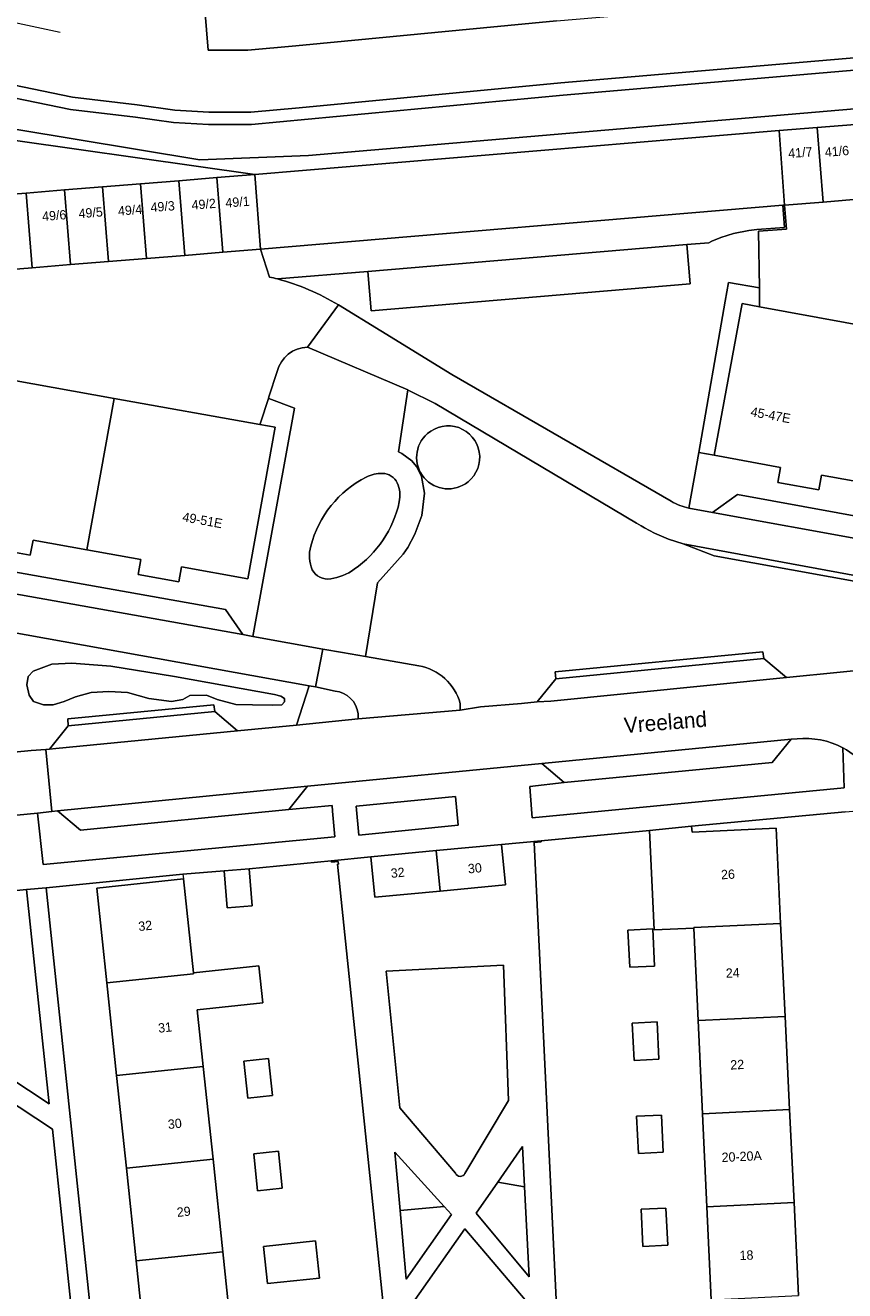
# Model space of a CAD drawing. Header units: metres. Extents: x 151448 to 154749, y 463108 to 465296.
# Tile 66 of 256: x 152521 to 152587, y 463829 to 463931. Entities that reach past the tile are written whole.
import ezdxf
from ezdxf.enums import TextEntityAlignment as Align

# ---------------------------------------------------------------- set-up
doc = ezdxf.new("R2010")
doc.units = ezdxf.units.M
for name, color, linetype, lineweight in [('B-ME-OG-TERREIN_CULTUURSCHEIDING-G', 253, 'Continuous', 9), ('B-PV-GR-BEPLANTING_CULTUUR_BODEMBEDEKKER-GV', 253, 'Continuous', 9), ('B-PV-GR-BEPLANTING_CULTUUR_BOSPLANTSOEN-GV', 253, 'Continuous', 9), ('B-PV-IE-TERREINAFSCHEIDING_KUNSTMATIG_MUUR-G', 253, 'Continuous', 9), ('B-PV-OG-BEBOUWING-GV', 1, 'Continuous', 9), ('B-PV-OG-BEBOUWING-T18', 2, 'Continuous', 9), ('B-PV-OG-TERREIN_BEGROEID-GV', 253, 'Continuous', 9), ('B-PV-OG-TERREIN_ERF-GV', 253, 'Continuous', 9), ('B-PV-OG-TERREIN_OEVER-GV', 253, 'Continuous', 9), ('B-PV-OG-TOPOGRAFIE-T18', 2, 'Continuous', 9), ('B-PV-OG-WATER_MEER-GV', 253, 'Continuous', 9), ('B-PV-VH-GESLOTENVERHARDING_ASFALT-GV', 253, 'Continuous', 9), ('B-PV-VH-GESLOTENVERHARDING_BETON-GV', 253, 'Continuous', 9), ('B-PV-VH-OPENVERHARDING_BETONSTRAATSTEEN-GV', 253, 'Continuous', 9), ('B-PV-VH-OPENVERHARDING_STRAATBAKSTEEN-GV', 253, 'Continuous', 9), ('B-PV-VH-OPENVERHARDING_TEGEL-GV', 253, 'Continuous', 9)]:
    doc.layers.add(name, color=color, linetype=linetype, lineweight=lineweight)
doc.styles.add('Drong', font='txt', dxfattribs={"height": 1.8})

msp = doc.modelspace()

# ---------------------------------------------------------------- linework, layer by layer
at = {"layer": 'B-ME-OG-TERREIN_CULTUURSCHEIDING-G'}
msp.add_lwpolyline([(152524.141, 463930.018), (152520.372, 463930.826), (152516.885, 463927.868), (152519.899, 463925.828)], dxfattribs=at)
at = {"layer": 'B-PV-GR-BEPLANTING_CULTUUR_BODEMBEDEKKER-GV'}
for points in [[(152548.758, 463894.233, 0.2146268), (152544.298, 463888.667)], [(152550.074, 463894.528, 0.1284383), (152548.758, 463894.233)], [(152551.262, 463893.756, 0.286602), (152550.074, 463894.528)], [(152551.417, 463892.228, 0.1459016), (152551.262, 463893.756)], [(152547.785, 463886.81, 0.1911726), (152551.417, 463892.228)], [(152544.298, 463888.667, 0.1681394), (152544.414, 463886.764)], [(152544.414, 463886.764, 0.3257565), (152545.9, 463886.04)], [(152545.9, 463886.04, 0.1200205), (152547.785, 463886.81)]]:
    msp.add_lwpolyline(points, format="xyb", dxfattribs=at)
at = {"layer": 'B-PV-GR-BEPLANTING_CULTUUR_BOSPLANTSOEN-GV', "flags": 128}
msp.add_lwpolyline([(152675.815, 463995.931), (152668.317, 463993.686), (152643.285, 463984.44), (152625.771, 463977.665), (152606.756, 463969.499), (152583.176, 463959.25), (152568.262, 463951.464), (152554.789, 463944.602), (152546.83, 463940.324), (152539.461, 463936.22), (152535.536, 463934.838), (152536.042, 463928.601), (152539.24, 463928.601), (152543.098, 463928.95), (152564.066, 463930.942), (152600.809, 463934.097), (152599.205, 463953.804), (152681.192, 463983.061), (152683.418, 463983.855)], dxfattribs=at)
msp.add_lwpolyline([(152581.985, 463922.121), (152539.803, 463918.583), (152540.253, 463912.57), (152582.276, 463916.104), (152582.425, 463916.117)], close=True, dxfattribs=at)
at = {"layer": 'B-PV-IE-TERREINAFSCHEIDING_KUNSTMATIG_MUUR-G', "flags": 128}
for points in [[(152571.557, 463865.783), (152562.823, 463864.962)], [(152562.823, 463864.962), (152562.832, 463864.862), (152562.284, 463864.811)], [(152539.331, 463862.702), (152545.952, 463863.347)], [(152545.952, 463863.347), (152545.963, 463863.238), (152546.508, 463863.295), (152546.53, 463863.076), (152546.441, 463863.067)], [(152537.337, 463862.541), (152534.014, 463862.272)], [(152534.014, 463862.272), (152534.055, 463861.884)]]:
    msp.add_lwpolyline(points, dxfattribs=at)
at = {"layer": 'B-PV-OG-BEBOUWING-GV', "flags": 128}
for points in [[(152585.526, 463916.367), (152585.039, 463922.369), (152581.985, 463922.121), (152582.425, 463916.117)], [(152588.58, 463916.613), (152588.094, 463922.616), (152585.039, 463922.369), (152585.526, 463916.367)], [(152536.741, 463918.335), (152533.674, 463918.087), (152534.16, 463912.077), (152537.227, 463912.325)], [(152537.227, 463912.325), (152540.253, 463912.57), (152539.803, 463918.583), (152536.741, 463918.335)], [(152521.892, 463911.083), (152521.405, 463917.093), (152518.538, 463916.861), (152518.338, 463916.845), (152518.838, 463910.836)], [(152521.405, 463917.093), (152521.892, 463911.083), (152524.959, 463911.332), (152524.472, 463917.342)], [(152528.026, 463911.58), (152527.539, 463917.59), (152524.472, 463917.342), (152524.959, 463911.332)], [(152527.539, 463917.59), (152528.026, 463911.58), (152531.093, 463911.828), (152530.606, 463917.838)], [(152531.093, 463911.828), (152534.16, 463912.077), (152533.674, 463918.087), (152530.606, 463917.838)], [(152580.417, 463907.935), (152579.007, 463908.195), (152576.755, 463895.981), (152582.094, 463895.003), (152581.873, 463893.801), (152585.173, 463893.193), (152585.395, 463894.394), (152589.732, 463893.595), (152591.983, 463905.802)], [(152526.28, 463888.369), (152528.472, 463900.567), (152516.992, 463902.629), (152515.507, 463902.896), (152513.324, 463890.702), (152518.65, 463889.741), (152518.434, 463888.54), (152521.732, 463887.947), (152521.948, 463889.148)], [(152526.28, 463888.369), (152530.621, 463887.589), (152530.405, 463886.388), (152533.683, 463885.799), (152533.899, 463887), (152539.244, 463886.039), (152541.436, 463898.237), (152540.201, 463898.459), (152528.472, 463900.567)], [(152582.106, 463858.307), (152581.739, 463865.965), (152574.981, 463865.639), (152574.944, 463866.122), (152571.557, 463865.783), (152571.933, 463857.776), (152575.109, 463857.925), (152575.107, 463857.971)], [(152549.128, 463863.659), (152549.439, 463860.404), (152554.697, 463860.906), (152554.386, 463864.161)], [(152559.645, 463864.663), (152554.386, 463864.161), (152554.697, 463860.906), (152559.955, 463861.408)], [(152537.337, 463862.541), (152537.579, 463859.551), (152539.573, 463859.712), (152539.331, 463862.702)], [(152527.89, 463853.519), (152534.859, 463854.254), (152534.851, 463854.331), (152534.055, 463861.884), (152527.085, 463861.15)], [(152575.109, 463857.925), (152575.457, 463850.48), (152582.465, 463850.816), (152582.106, 463858.307), (152575.107, 463857.971)], [(152569.817, 463857.769), (152569.96, 463854.772), (152571.958, 463854.867), (152571.815, 463857.864)], [(152527.89, 463853.519), (152528.676, 463846.06), (152535.645, 463846.795), (152535.165, 463851.348), (152540.436, 463851.904), (152540.121, 463854.887), (152534.851, 463854.331), (152534.859, 463854.254)], [(152570.167, 463850.277), (152570.31, 463847.28), (152572.307, 463847.376), (152572.165, 463850.372)], [(152582.465, 463850.816), (152575.457, 463850.48), (152575.807, 463842.988), (152582.824, 463843.324)], [(152541.222, 463844.445), (152540.907, 463847.428), (152538.918, 463847.218), (152539.233, 463844.235)], [(152529.462, 463838.601), (152536.432, 463839.336), (152535.645, 463846.795), (152528.676, 463846.06)], [(152570.517, 463842.785), (152570.66, 463839.788), (152572.657, 463839.884), (152572.515, 463842.88)], [(152583.183, 463835.833), (152582.824, 463843.324), (152575.807, 463842.988), (152576.167, 463835.496)], [(152542.008, 463836.986), (152541.693, 463839.97), (152539.704, 463839.76), (152540.019, 463836.776)], [(152537.218, 463831.877), (152536.432, 463839.336), (152529.462, 463838.601), (152530.248, 463831.143)], [(152583.542, 463828.341), (152583.183, 463835.833), (152576.167, 463835.496), (152576.528, 463828.005)], [(152570.877, 463835.294), (152571.02, 463832.297), (152573.018, 463832.392), (152572.875, 463835.389)], [(152544.989, 463829.758), (152544.674, 463832.743), (152540.491, 463832.301), (152540.805, 463829.318)], [(152538.004, 463824.419), (152537.218, 463831.877), (152530.248, 463831.143), (152531.034, 463823.684)]]:
    msp.add_lwpolyline(points, close=True, dxfattribs=at)
at = {"layer": 'B-PV-OG-TERREIN_BEGROEID-GV', "flags": 128}
for points in [[(152564.066, 463930.942), (152543.098, 463928.95), (152539.24, 463928.601), (152536.042, 463928.601), (152535.536, 463934.838)], [(152513.633, 463926.445), (152514.076, 463925.252), (152516.418, 463926.603), (152525.12, 463924.801), (152530.32, 463924.186), (152533.351, 463923.76), (152536.093, 463923.601), (152539.469, 463923.601), (152543.373, 463923.954), (152564.425, 463925.954), (152601.215, 463929.106), (152600.897, 463933.014)], [(152541.618, 463910.176), (152548.885, 463910.787), (152574.559, 463912.946), (152576.33, 463913.095), (152576.556, 463913.219), (152577.299, 463913.518), (152578.307, 463913.832), (152579.536, 463914.084), (152580.183, 463914.162), (152582.422, 463914.325), (152582.276, 463916.104), (152540.253, 463912.57)], [(152574.73, 463891.733), (152575.515, 463896.203), (152577.654, 463908.388), (152577.92, 463909.904), (152580.396, 463909.47), (152580.335, 463914.023), (152582.584, 463914.187), (152582.425, 463916.117), (152582.276, 463916.104), (152582.422, 463914.325), (152580.183, 463914.162), (152579.536, 463914.084), (152578.307, 463913.832), (152577.299, 463913.518), (152576.556, 463913.219), (152576.33, 463913.095), (152574.559, 463912.946), (152574.825, 463909.776), (152549.151, 463907.617), (152548.885, 463910.787), (152541.618, 463910.176)], [(152540.253, 463912.57), (152540.988, 463910.33)], [(152546.525, 463908.087), (152549.924, 463906.002), (152555.654, 463902.489), (152573.291, 463892.281)], [(152541.603, 463902.733), (152540.934, 463900.693), (152540.89, 463900.56), (152540.931, 463900.547), (152542.988, 463899.765), (152539.647, 463881.4), (152545.267, 463880.385), (152546.857, 463880.119), (152548.712, 463879.786), (152549.661, 463885.722), (152551.741, 463888.013), (152552.098, 463888.56), (152552.675, 463889.63), (152553.234, 463891.148), (152553.458, 463892.943), (152553.209, 463894.28), (152552.798, 463895.083), (152552.424, 463895.537), (152551.629, 463896.129), (152551.346, 463896.263), (152552.1, 463901.247), (152544.046, 463904.678)], [(152571.149, 463890.156), (152570.874, 463890.303), (152570.506, 463890.522), (152554.317, 463900.144), (152552.14, 463901.23), (152552.1, 463901.247), (152551.346, 463896.263), (152551.629, 463896.129), (152552.424, 463895.537), (152552.798, 463895.083), (152553.209, 463894.28), (152553.458, 463892.943), (152553.234, 463891.148), (152552.675, 463889.63), (152552.098, 463888.56), (152551.741, 463888.013), (152549.661, 463885.722), (152548.712, 463879.786), (152552.983, 463879.039)], [(152556.321, 463876.006), (152556.315, 463875.459), (152557.954, 463875.737), (152561.251, 463876.015), (152562.51, 463876.143), (152564.013, 463877.982), (152563.963, 463878.565), (152580.666, 463880.17), (152580.742, 463879.62), (152582.582, 463878.106), (152591.22, 463878.964), (152602.413, 463880.076), (152602.784, 463883.19), (152601.648, 463883.395), (152576.743, 463887.892), (152574.257, 463888.85), (152573.089, 463889.236), (152571.958, 463889.722), (152571.149, 463890.156)], [(152517.661, 463871.824), (152521.788, 463872.21), (152522.972, 463872.294), (152523.28, 463872.337), (152524.786, 463874.2), (152524.757, 463874.765), (152536.507, 463875.894), (152536.569, 463875.364), (152538.399, 463873.801), (152543.136, 463874.271), (152544.172, 463877.425), (152510.804, 463883.441)], [(152546.249, 463877.007), (152544.679, 463877.334), (152544.172, 463877.425), (152543.136, 463874.271), (152548.107, 463874.764), (152548.105, 463875.182)], [(152583.422, 463873.158), (152582.95, 463873.134), (152581.432, 463871.258), (152564.688, 463869.652), (152561.915, 463869.333), (152561.947, 463868.916), (152562.107, 463866.799), (152587.207, 463869.214), (152587.121, 463872.435)]]:
    msp.add_lwpolyline(points, dxfattribs=at)
for points in [[(152515.987, 463921.972), (152517.927, 463918.084), (152518.418, 463917.101), (152518.538, 463916.861), (152521.405, 463917.093), (152524.472, 463917.342), (152527.539, 463917.59), (152530.606, 463917.838), (152533.674, 463918.087), (152536.741, 463918.335), (152539.803, 463918.583)], [(152548.885, 463910.787), (152549.151, 463907.617), (152574.825, 463909.776), (152574.559, 463912.946)], [(152542.179, 463876.41), (152541.902, 463876.607), (152541.389, 463876.725), (152533.333, 463878.184), (152528.2, 463879.012), (152525.08, 463879.249), (152523.461, 463879.17), (152521.961, 463878.618), (152521.566, 463878.184), (152521.447, 463877.514), (152521.645, 463876.686), (152522, 463876.173), (152522.79, 463875.897), (152523.58, 463875.897), (152524.448, 463876.173), (152525.357, 463876.528), (152526.62, 463876.883), (152528.042, 463876.962), (152529.542, 463876.883), (152531.28, 463876.41), (152533.096, 463876.173), (152534.004, 463876.331), (152534.557, 463876.646), (152535.9, 463876.686), (152536.769, 463876.331), (152538.269, 463875.936), (152539.612, 463875.897), (152541.231, 463875.858), (152541.981, 463875.897), (152542.179, 463876.134)], [(152542.179, 463876.41), (152542.179, 463876.134), (152541.981, 463875.897), (152541.231, 463875.858), (152539.612, 463875.897), (152538.269, 463875.936), (152536.769, 463876.331), (152535.9, 463876.686), (152534.557, 463876.646), (152534.004, 463876.331), (152533.096, 463876.173), (152531.28, 463876.41), (152529.542, 463876.883), (152528.042, 463876.962), (152526.62, 463876.883), (152525.357, 463876.528), (152524.448, 463876.173), (152523.58, 463875.897), (152522.79, 463875.897), (152522, 463876.173), (152521.645, 463876.686), (152521.447, 463877.514), (152521.566, 463878.184), (152521.961, 463878.618), (152523.461, 463879.17), (152525.08, 463879.249), (152528.2, 463879.012), (152533.333, 463878.184), (152541.389, 463876.725), (152541.902, 463876.607)], [(152548.166, 463865.419), (152556.158, 463866.205), (152555.93, 463868.517), (152547.939, 463867.729)], [(152523.929, 463867.369), (152523.475, 463867.319), (152522.321, 463867.188), (152522.777, 463863.051), (152546.239, 463865.278), (152546.059, 463867.35), (152546.019, 463867.807), (152542.542, 463867.473), (152525.774, 463865.807)], [(152515.055, 463849.186), (152523.248, 463843.769), (152521.437, 463861.023), (152512.383, 463860.147), (152514.264, 463849.709)], [(152515.448, 463847.065), (152520.828, 463817.727), (152525.081, 463826.942), (152523.513, 463841.749)]]:
    msp.add_lwpolyline(points, close=True, dxfattribs=at)
at = {"layer": 'B-PV-OG-TERREIN_BEGROEID-GV'}
for points in [[(152540.988, 463910.33, -0.0097191), (152541.618, 463910.176)], [(152541.618, 463910.176, -0.0726133), (152546.525, 463908.087)], [(152544.046, 463904.678, 0.3423364), (152541.603, 463902.733)], [(152553.681, 463897.726, -1.0190248), (152556.949, 463893.844)], [(152556.949, 463893.844, 1.0190248), (152553.681, 463897.726)], [(152556.949, 463893.844, -0.9809752), (152553.681, 463897.726)], [(152553.681, 463897.726, 0.9809752), (152556.949, 463893.844)], [(152544.298, 463888.667, -0.2146268), (152548.758, 463894.233)], [(152548.758, 463894.233, -0.1284383), (152550.074, 463894.528)], [(152550.074, 463894.528, -0.286602), (152551.262, 463893.756)], [(152551.262, 463893.756, -0.1459016), (152551.417, 463892.228)], [(152551.417, 463892.228, -0.1911726), (152547.785, 463886.81)], [(152573.291, 463892.281, 0.0849059), (152574.73, 463891.733)], [(152544.414, 463886.764, -0.1681394), (152544.298, 463888.667)], [(152545.9, 463886.04, -0.3257565), (152544.414, 463886.764)], [(152547.785, 463886.81, -0.1200205), (152545.9, 463886.04)], [(152552.983, 463879.039, -0.2880175), (152556.321, 463876.006)], [(152548.105, 463875.182, 0.3507202), (152546.249, 463877.007)], [(152587.121, 463872.435, 0.1489237), (152583.422, 463873.158)]]:
    msp.add_lwpolyline(points, format="xyb", dxfattribs=at)
at = {"layer": 'B-PV-OG-TERREIN_ERF-GV', "flags": 128}
for points in [[(152587.309, 463867.271), (152574.944, 463866.122), (152574.981, 463865.639), (152581.739, 463865.965), (152582.106, 463858.307), (152582.465, 463850.816), (152582.824, 463843.324), (152583.183, 463835.833), (152583.542, 463828.341)], [(152576.528, 463828.005), (152576.167, 463835.496), (152575.807, 463842.988), (152575.457, 463850.48), (152575.109, 463857.925), (152571.933, 463857.776), (152571.557, 463865.783), (152562.823, 463864.962), (152562.832, 463864.862), (152562.284, 463864.811), (152566.962, 463767.292)], [(152531.034, 463823.684), (152530.248, 463831.143), (152529.462, 463838.601), (152528.676, 463846.06), (152527.89, 463853.519), (152527.085, 463861.15), (152534.055, 463861.884), (152534.851, 463854.331), (152540.121, 463854.887), (152540.436, 463851.904), (152535.165, 463851.348), (152535.645, 463846.795), (152536.432, 463839.336), (152537.218, 463831.877), (152538.004, 463824.419)], [(152556.7, 463838.181), (152560.219, 463844.039), (152559.817, 463854.941), (152550.375, 463854.447), (152551.461, 463843.455), (152555.952, 463838.207)]]:
    msp.add_lwpolyline(points, dxfattribs=at)
for points in [[(152546.441, 463863.067), (152546.53, 463863.076), (152546.508, 463863.295), (152545.963, 463863.238), (152545.952, 463863.347), (152539.331, 463862.702), (152539.573, 463859.712), (152537.579, 463859.551), (152537.337, 463862.541), (152534.014, 463862.272), (152523, 463861.161), (152527.138, 463821.793), (152532.936, 463766.938), (152545.404, 463767.101), (152556.407, 463767.199)], [(152569.817, 463857.769), (152571.815, 463857.864), (152571.958, 463854.867), (152569.96, 463854.772)], [(152570.167, 463850.277), (152572.165, 463850.372), (152572.307, 463847.376), (152570.31, 463847.28)], [(152541.222, 463844.445), (152539.233, 463844.235), (152538.918, 463847.218), (152540.907, 463847.428)], [(152570.517, 463842.785), (152572.515, 463842.88), (152572.657, 463839.884), (152570.66, 463839.788)], [(152542.008, 463836.986), (152540.019, 463836.776), (152539.704, 463839.76), (152541.693, 463839.97)], [(152551.486, 463835.2), (152555.036, 463835.514), (152551.069, 463839.881)], [(152559.346, 463837.472), (152561.507, 463837.099), (152561.346, 463840.344)], [(152559.346, 463837.472), (152557.615, 463834.987), (152561.867, 463829.858), (152561.507, 463837.099)], [(152555.036, 463835.514), (152551.486, 463835.2), (152551.978, 463829.664), (152555.619, 463834.871)], [(152570.877, 463835.294), (152572.875, 463835.389), (152573.018, 463832.392), (152571.02, 463832.297)], [(152559.527, 463796.144), (152563.258, 463801.709), (152562.739, 463813.892), (152562.013, 463827.475), (152556.69, 463833.708), (152552.333, 463827.489), (152553.655, 463814.679), (152554.947, 463801.453)], [(152544.989, 463829.758), (152540.805, 463829.318), (152540.491, 463832.301), (152544.674, 463832.743)]]:
    msp.add_lwpolyline(points, close=True, dxfattribs=at)
at = {"layer": 'B-PV-OG-TERREIN_ERF-GV'}
msp.add_lwpolyline([(152555.952, 463838.207, 0.6898426), (152556.7, 463838.181)], format="xyb", dxfattribs=at)
at = {"layer": 'B-PV-OG-TERREIN_OEVER-GV', "flags": 128}
for points in [[(152623.7, 463931.13), (152601.215, 463929.106), (152564.425, 463925.954), (152543.373, 463923.954), (152539.469, 463923.601), (152536.093, 463923.601), (152533.351, 463923.76), (152530.32, 463924.186), (152525.12, 463924.801), (152516.418, 463926.603), (152516.588, 463925.547), (152524.96, 463923.813), (152530.199, 463923.194), (152533.252, 463922.764), (152536.07, 463922.601), (152539.515, 463922.601), (152564.604, 463924.966), (152603.015, 463928.264), (152636.329, 463931.263)], [(152588.975, 463923.962), (152544.104, 463920.101), (152535.383, 463919.76), (152515.435, 463923.077), (152515.172, 463924.73), (152515.683, 463925.025), (152516.501, 463925.497), (152516.588, 463925.547), (152516.418, 463926.603), (152514.076, 463925.252), (152514.531, 463922.389), (152514.56, 463922.209), (152515.987, 463921.972), (152539.803, 463918.583), (152581.985, 463922.121), (152585.039, 463922.369), (152588.094, 463922.616)]]:
    msp.add_lwpolyline(points, dxfattribs=at)
at = {"layer": 'B-PV-OG-WATER_MEER-GV', "flags": 128}
msp.add_lwpolyline([(152636.329, 463931.263), (152603.015, 463928.264), (152564.604, 463924.966), (152539.515, 463922.601), (152536.07, 463922.601), (152533.252, 463922.764), (152530.199, 463923.194), (152524.96, 463923.813), (152516.588, 463925.547), (152516.501, 463925.497), (152516.953, 463924.524), (152516.109, 463924.107), (152515.683, 463925.025), (152515.172, 463924.73), (152515.435, 463923.077), (152535.383, 463919.76), (152544.104, 463920.101), (152588.975, 463923.962), (152674.626, 463931.539)], dxfattribs=at)
at = {"layer": 'B-PV-VH-GESLOTENVERHARDING_ASFALT-GV', "flags": 128}
for points in [[(152573.291, 463892.281), (152555.654, 463902.489), (152549.924, 463906.002), (152546.525, 463908.087), (152544.046, 463904.678), (152552.1, 463901.247), (152552.14, 463901.23), (152554.317, 463900.144), (152570.506, 463890.522), (152570.874, 463890.303), (152571.149, 463890.156), (152571.958, 463889.722), (152573.089, 463889.236), (152574.257, 463888.85), (152601.721, 463883.774), (152602.286, 463886.702)], [(152602.286, 463886.702), (152601.467, 463886.87), (152576.623, 463891.371), (152574.73, 463891.733)]]:
    msp.add_lwpolyline(points, dxfattribs=at)
at = {"layer": 'B-PV-VH-GESLOTENVERHARDING_ASFALT-GV'}
msp.add_lwpolyline([(152574.73, 463891.733, -0.0849059), (152573.291, 463892.281)], format="xyb", dxfattribs=at)
at = {"layer": 'B-PV-VH-GESLOTENVERHARDING_ASFALT-GV', "flags": 128}
msp.add_lwpolyline([(152545.267, 463880.385), (152539.647, 463881.4), (152538.831, 463881.55), (152512.943, 463886.168), (152511.319, 463886.485), (152510.804, 463883.441), (152544.172, 463877.425), (152544.679, 463877.334)], close=True, dxfattribs=at)
at = {"layer": 'B-PV-VH-GESLOTENVERHARDING_BETON-GV', "flags": 128}
for points in [[(152591.635, 463916.859), (152588.58, 463916.613), (152585.526, 463916.367), (152582.425, 463916.117), (152582.584, 463914.187), (152580.335, 463914.023), (152580.396, 463909.47), (152580.417, 463907.935), (152591.983, 463905.802), (152603.897, 463903.605), (152604.697, 463905.783), (152605.5, 463907.965)], [(152534.16, 463912.077), (152531.093, 463911.828), (152528.026, 463911.58), (152524.959, 463911.332), (152521.892, 463911.083), (152518.838, 463910.836), (152518.992, 463908.967), (152516.817, 463908.792), (152516.954, 463903.947), (152516.992, 463902.629), (152528.472, 463900.567), (152540.201, 463898.459), (152540.243, 463898.588), (152540.89, 463900.56), (152540.934, 463900.693), (152541.603, 463902.733)], [(152540.988, 463910.33), (152540.253, 463912.57), (152537.227, 463912.325), (152534.16, 463912.077)], [(152544.046, 463904.678), (152546.525, 463908.087)]]:
    msp.add_lwpolyline(points, dxfattribs=at)
at = {"layer": 'B-PV-VH-GESLOTENVERHARDING_BETON-GV'}
for points in [[(152541.618, 463910.176, 0.0097191), (152540.988, 463910.33)], [(152546.525, 463908.087, 0.0726133), (152541.618, 463910.176)], [(152541.603, 463902.733, -0.3423364), (152544.046, 463904.678)]]:
    msp.add_lwpolyline(points, format="xyb", dxfattribs=at)
at = {"layer": 'B-PV-VH-OPENVERHARDING_BETONSTRAATSTEEN-GV', "flags": 128}
for points in [[(152576.623, 463891.371), (152601.467, 463886.87), (152600.073, 463888.919), (152578.631, 463892.832)], [(152601.648, 463883.395), (152601.721, 463883.774), (152574.257, 463888.85), (152576.743, 463887.892)], [(152538.831, 463881.55), (152537.446, 463883.563), (152514.973, 463887.565), (152512.943, 463886.168)], [(152580.742, 463879.62), (152564.013, 463877.982), (152562.51, 463876.143), (152563.614, 463876.187), (152582.582, 463878.106)], [(152536.569, 463875.364), (152524.786, 463874.2), (152523.28, 463872.337), (152523.792, 463872.382), (152538.399, 463873.801)], [(152562.88, 463871.179), (152564.688, 463869.652), (152581.432, 463871.258), (152582.95, 463873.134)], [(152542.542, 463867.473), (152544.038, 463869.347), (152523.929, 463867.369), (152525.774, 463865.807)]]:
    msp.add_lwpolyline(points, close=True, dxfattribs=at)
at = {"layer": 'B-PV-VH-OPENVERHARDING_STRAATBAKSTEEN-GV', "flags": 128}
for points in [[(152601.467, 463886.87), (152602.286, 463886.702), (152603.03, 463886.591), (152606.476, 463905.093), (152604.697, 463905.783), (152603.897, 463903.605), (152604.959, 463903.409), (152602.707, 463891.202), (152597.357, 463892.188), (152597.135, 463890.986), (152593.854, 463891.592), (152594.076, 463892.794), (152589.732, 463893.595), (152585.395, 463894.394), (152585.173, 463893.193), (152581.873, 463893.801), (152582.094, 463895.003), (152576.755, 463895.981), (152575.515, 463896.203), (152574.73, 463891.733), (152576.623, 463891.371), (152578.631, 463892.832), (152600.073, 463888.919)], [(152564.013, 463877.982), (152580.742, 463879.62), (152580.666, 463880.17), (152563.963, 463878.565)], [(152524.786, 463874.2), (152536.569, 463875.364), (152536.507, 463875.894), (152524.757, 463874.765)], [(152548.166, 463865.419), (152547.939, 463867.729), (152555.93, 463868.517), (152556.158, 463866.205)], [(152554.697, 463860.906), (152549.439, 463860.404), (152549.128, 463863.659), (152545.952, 463863.347), (152545.963, 463863.238), (152546.508, 463863.295), (152546.53, 463863.076), (152546.441, 463863.067), (152556.407, 463767.199), (152545.404, 463767.101), (152532.936, 463766.938), (152533.081, 463765.124), (152541.052, 463765.158), (152578.854, 463765.318), (152582.12, 463765.481), (152591.894, 463765.525), (152591.831, 463767.522), (152566.962, 463767.292), (152562.284, 463864.811), (152562.832, 463864.862), (152562.823, 463864.962), (152559.645, 463864.663), (152559.955, 463861.408)], [(152555.036, 463835.514), (152555.619, 463834.871), (152551.978, 463829.664), (152551.486, 463835.2), (152551.069, 463839.881)], [(152561.507, 463837.099), (152561.867, 463829.858), (152557.615, 463834.987), (152559.346, 463837.472), (152561.346, 463840.344)], [(152559.527, 463796.144), (152554.947, 463801.453), (152553.655, 463814.679), (152552.333, 463827.489), (152556.69, 463833.708), (152562.013, 463827.475), (152562.739, 463813.892), (152563.258, 463801.709)]]:
    msp.add_lwpolyline(points, close=True, dxfattribs=at)
for points in [[(152514.973, 463887.565), (152537.446, 463883.563), (152538.831, 463881.55), (152539.647, 463881.4), (152542.988, 463899.765), (152540.931, 463900.547), (152540.89, 463900.56), (152540.243, 463898.588), (152540.201, 463898.459), (152541.436, 463898.237), (152539.244, 463886.039), (152533.899, 463887), (152533.683, 463885.799), (152530.405, 463886.388), (152530.621, 463887.589), (152526.28, 463888.369), (152521.948, 463889.148), (152521.732, 463887.947), (152518.434, 463888.54)], [(152552.983, 463879.039), (152548.712, 463879.786), (152546.857, 463880.119), (152545.267, 463880.385), (152544.679, 463877.334), (152546.249, 463877.007)], [(152591.22, 463878.964), (152582.582, 463878.106), (152563.614, 463876.187), (152562.51, 463876.143), (152561.251, 463876.015), (152557.954, 463875.737), (152556.315, 463875.459), (152548.107, 463874.764), (152543.136, 463874.271), (152538.399, 463873.801), (152523.792, 463872.382), (152523.28, 463872.337), (152522.972, 463872.294), (152523.475, 463867.319)], [(152548.105, 463875.182), (152548.107, 463874.764), (152556.315, 463875.459), (152556.321, 463876.006)], [(152517.011, 463866.656), (152522.321, 463867.188), (152523.475, 463867.319), (152522.972, 463872.294)], [(152522.972, 463872.294), (152521.788, 463872.21), (152517.661, 463871.824)], [(152523.475, 463867.319), (152523.929, 463867.369), (152544.038, 463869.347), (152562.88, 463871.179), (152582.95, 463873.134), (152583.422, 463873.158)], [(152587.121, 463872.435), (152587.207, 463869.214), (152562.107, 463866.799), (152561.947, 463868.916), (152561.915, 463869.333), (152564.688, 463869.652)], [(152564.688, 463869.652), (152562.88, 463871.179), (152544.038, 463869.347), (152542.542, 463867.473), (152546.019, 463867.807), (152546.059, 463867.35), (152546.239, 463865.278), (152522.777, 463863.051), (152522.321, 463867.188), (152517.011, 463866.656)], [(152510.618, 463859.984), (152512.383, 463860.147), (152521.437, 463861.023), (152523, 463861.161), (152534.014, 463862.272), (152537.337, 463862.541), (152539.331, 463862.702), (152545.952, 463863.347), (152549.128, 463863.659), (152554.386, 463864.161), (152559.645, 463864.663), (152562.823, 463864.962), (152571.557, 463865.783), (152574.944, 463866.122), (152587.309, 463867.271), (152590.125, 463867.533)], [(152527.138, 463821.793), (152523, 463861.161), (152521.437, 463861.023), (152523.248, 463843.769), (152515.055, 463849.186), (152515.448, 463847.065), (152523.513, 463841.749), (152525.081, 463826.942)], [(152555.952, 463838.207), (152551.461, 463843.455), (152550.375, 463854.447), (152559.817, 463854.941), (152560.219, 463844.039), (152556.7, 463838.181)]]:
    msp.add_lwpolyline(points, dxfattribs=at)
at = {"layer": 'B-PV-VH-OPENVERHARDING_STRAATBAKSTEEN-GV'}
for points in [[(152556.321, 463876.006, 0.2880175), (152552.983, 463879.039)], [(152546.249, 463877.007, -0.3507202), (152548.105, 463875.182)], [(152583.422, 463873.158, -0.1489237), (152587.121, 463872.435)], [(152587.121, 463872.435, -0.2254429), (152590.033, 463868.388)], [(152590.033, 463868.388, 0.2254429), (152587.121, 463872.435)], [(152556.7, 463838.181, -0.6898426), (152555.952, 463838.207)]]:
    msp.add_lwpolyline(points, format="xyb", dxfattribs=at)
at = {"layer": 'B-PV-VH-OPENVERHARDING_TEGEL-GV', "flags": 128}
msp.add_lwpolyline([(152576.755, 463895.981), (152579.007, 463908.195), (152580.417, 463907.935), (152580.396, 463909.47), (152577.92, 463909.904), (152577.654, 463908.388), (152575.515, 463896.203)], close=True, dxfattribs=at)

# ---------------------------------------------------------------- texts
at = {"layer": 'B-PV-OG-BEBOUWING-T18', "style": 'Drong'}
for s, rotation, p in [('41/7', 4.2, (152583.686, 463920.366)), ('41/6', 4.6, (152586.634, 463920.469)), ('49/5', 4.6, (152526.583, 463915.525)), ('49/4', 4.6, (152529.758, 463915.733)), ('49/3', 4.6, (152532.377, 463916.021)), ('49/2', 4.6, (152535.681, 463916.213)), ('49/1', 4.3, (152538.4, 463916.385)), ('49/6', 4.6, (152523.652, 463915.3)), ('45-47E', 349.6, (152581.302, 463899.215)), ('49-51E', 349.8, (152535.587, 463890.761)), ('30', 5.5, (152557.5, 463862.75)), ('32', 5.5, (152551.29, 463862.39)), ('26', 2.8, (152577.865, 463862.253)), ('32', 5.8, (152530.98, 463858.116)), ('24', 2.8, (152578.25, 463854.327)), ('31', 5.8, (152532.573, 463849.929)), ('22', 2.8, (152578.61, 463846.941)), ('30', 5.8, (152533.357, 463842.179)), ('20-20A', 2.8, (152578.97, 463839.546)), ('29', 5.8, (152534.074, 463835.102)), ('18', 2.8, (152579.357, 463831.598))]:
    msp.add_text(s, height=0.75, rotation=rotation, dxfattribs=at).set_placement(p, align=Align.MIDDLE)
at = {"layer": 'B-PV-OG-TOPOGRAFIE-T18', "style": 'Drong'}
msp.add_text('Vreeland', height=1.25, rotation=4.5, dxfattribs=at).set_placement((152572.83, 463874.53), align=Align.MIDDLE)

doc.saveas('drawing.dxf')
